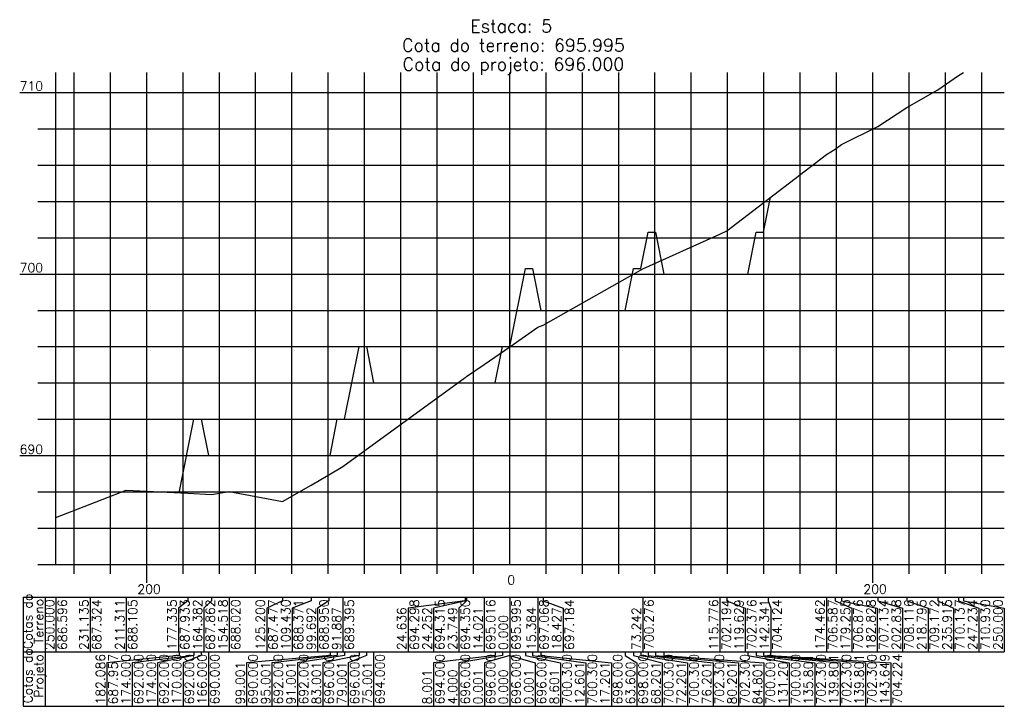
# Model space of a CAD drawing. Header units: inches. Extents: x 0 to 2148, y 0 to 1011.
# Tile 6 of 14: x 882 to 1153, y 0 to 189. Entities that reach past the tile are written whole.
import ezdxf

# ---------------------------------------------------------------- set-up
doc = ezdxf.new("R2010")
doc.units = ezdxf.units.IN
doc.header["$MEASUREMENT"] = 0
doc.linetypes.add('CONTINUO', pattern=[0])
doc.layers.add('TG', color=7, linetype='CONTINUO')
doc.styles.add('SIMPLEX', font='simplex', dxfattribs={"height": 0.2})

msp = doc.modelspace()

# ---------------------------------------------------------------- linework, layer by layer
at = {"layer": 'TG', "color": 1, "linetype": 'CONTINUO', "flags": 128}
msp.add_lwpolyline([(892.118, 51.98), (901.55075, 55.62), (911.4626, 59.525), (928.4506, 58.665), (934.92715, 58.31), (939.8592, 59.1), (954.518, 56.385), (962.40325, 60.855), (967.27205, 63.75), (971.1747, 65.975), (1004.80005, 90.49), (1004.9919, 90.575), (1005.2436, 90.75), (1010.1076, 94.08), (1017.118, 98.975), (1024.8099, 104.34), (1026.33125, 104.92), (1053.73895, 120.38), (1075.00615, 129.97), (1076.9326, 130.88), (1088.2887, 139.62), (1104.34895, 151.935), (1106.74545, 153.38), (1108.532, 154.67), (1118.5369, 159.58), (1126.5157, 164.86), (1135.0756, 169.685), (1140.7352, 173.65), (1142.118, 174.505)], dxfattribs=at)
at = {"layer": 'TG', "color": 4, "linetype": 'CONTINUO', "flags": 128}
for points in [[(892.118, 39), (892.118, 174.505)], [(1017.118, 39), (1017.118, 174.505)], [(882.118, 169), (892.118, 169)], [(887.118, 159), (892.118, 159)], [(887.118, 149), (892.118, 149)], [(887.118, 139), (892.118, 139)], [(887.118, 129), (892.118, 129)], [(882.118, 119), (892.118, 119)], [(887.118, 109), (892.118, 109)], [(887.118, 99), (892.118, 99)], [(887.118, 89), (892.118, 89)], [(887.118, 79), (892.118, 79)], [(882.118, 69), (892.118, 69)], [(887.118, 59), (892.118, 59)], [(887.118, 49), (892.118, 49)], [(887.118, 39), (892.118, 39)], [(892.118, 39), (1153.34895, 39)], [(897.118, 36.5), (897.118, 39)], [(907.118, 36.5), (907.118, 39)], [(917.118, 34), (917.118, 39)], [(927.118, 36.5), (927.118, 39)], [(937.118, 36.5), (937.118, 39)], [(947.118, 36.5), (947.118, 39)], [(957.118, 36.5), (957.118, 39)], [(967.118, 36.5), (967.118, 39)], [(977.118, 36.5), (977.118, 39)], [(987.118, 36.5), (987.118, 39)], [(997.118, 36.5), (997.118, 39)], [(1007.118, 36.5), (1007.118, 39)], [(1027.118, 36.5), (1027.118, 39)], [(1037.118, 36.5), (1037.118, 39)], [(1047.118, 36.5), (1047.118, 39)], [(1057.118, 36.5), (1057.118, 39)], [(1067.118, 36.5), (1067.118, 39)], [(1077.118, 36.5), (1077.118, 39)], [(1087.118, 36.5), (1087.118, 39)], [(1097.118, 36.5), (1097.118, 39)], [(1107.118, 36.5), (1107.118, 39)], [(1117.118, 34), (1117.118, 39)], [(1127.118, 36.5), (1127.118, 39)], [(1137.118, 36.5), (1137.118, 39)], [(1147.118, 36.5), (1147.118, 39)]]:
    msp.add_lwpolyline(points, dxfattribs=at)
at = {"layer": 'TG', "color": 7, "linetype": 'CONTINUO', "flags": 128}
for points in [[(897.118, 39), (897.118, 174.505)], [(907.118, 39), (907.118, 174.505)], [(917.118, 39), (917.118, 174.505)], [(927.118, 39), (927.118, 174.505)], [(937.118, 39), (937.118, 174.505)], [(947.118, 39), (947.118, 174.505)], [(957.118, 39), (957.118, 174.505)], [(967.118, 39), (967.118, 174.505)], [(977.118, 39), (977.118, 174.505)], [(987.118, 39), (987.118, 174.505)], [(997.118, 39), (997.118, 174.505)], [(1007.118, 39), (1007.118, 174.505)], [(1027.118, 39), (1027.118, 174.505)], [(1037.118, 39), (1037.118, 174.505)], [(1047.118, 39), (1047.118, 174.505)], [(1057.118, 39), (1057.118, 174.505)], [(1067.118, 39), (1067.118, 174.505)], [(1077.118, 39), (1077.118, 174.505)], [(1087.118, 39), (1087.118, 174.505)], [(1097.118, 39), (1097.118, 174.505)], [(1107.118, 39), (1107.118, 174.505)], [(1117.118, 39), (1117.118, 174.505)], [(1127.118, 39), (1127.118, 174.505)], [(1137.118, 39), (1137.118, 174.505)], [(1147.118, 39), (1147.118, 174.505)], [(892.118, 169), (1153.34895, 169)], [(892.118, 159), (1153.34895, 159)], [(892.118, 149), (1153.34895, 149)], [(892.118, 139), (1153.34895, 139)], [(892.118, 129), (1153.34895, 129)], [(892.118, 119), (1153.34895, 119)], [(892.118, 109), (1153.34895, 109)], [(892.118, 99), (1153.34895, 99)], [(892.118, 89), (1153.34895, 89)], [(892.118, 79), (1153.34895, 79)], [(892.118, 69), (1153.34895, 69)], [(892.118, 59), (1153.34895, 59)], [(892.118, 49), (1153.34895, 49)], [(883.118, 30), (1153.34895, 30)], [(883.118, 30), (883.118, 15)], [(889.118, 30), (889.118, 15)], [(892.118, 30), (892.118, 15)], [(901.55075, 30), (901.55075, 15)], [(911.4626, 30), (911.4626, 15)], [(928.4506, 30), (928.4506, 29)], [(934.92715, 30), (934.92715, 29)], [(939.8592, 30), (939.8592, 15)], [(954.518, 30), (954.518, 29)], [(962.40325, 30), (962.40325, 29)], [(967.27205, 30), (967.27205, 29)], [(971.1747, 30), (971.1747, 15)], [(1004.80005, 30), (1004.80005, 29)], [(1004.9919, 30), (1004.9919, 29)], [(1005.2436, 30), (1005.2436, 29)], [(1010.1076, 30), (1010.1076, 15)], [(1017.118, 30), (1017.118, 15)], [(1024.8099, 30), (1024.8099, 15)], [(1026.33125, 30), (1026.33125, 29)], [(1053.73895, 30), (1053.73895, 15)], [(1075.00615, 30), (1075.00615, 15)], [(1076.9326, 30), (1076.9326, 29)], [(1088.2887, 30), (1088.2887, 29)], [(1104.34895, 30), (1104.34895, 15)], [(1106.74545, 30), (1106.74545, 29)], [(1108.532, 30), (1108.532, 29)], [(1118.5369, 30), (1118.5369, 29)], [(1126.5157, 30), (1126.5157, 29)], [(1135.0756, 30), (1135.0756, 29)], [(1140.7352, 30), (1140.7352, 29)], [(1142.118, 30), (1142.118, 29)], [(928.4506, 29), (925.8592, 27)], [(934.92715, 29), (932.8592, 27)], [(954.518, 29), (950.1747, 27)], [(962.40325, 29), (957.1747, 27)], [(967.27205, 29), (964.1747, 27)], [(1004.80005, 29), (989.1076, 27)], [(1004.9919, 29), (996.1076, 27)], [(1005.2436, 29), (1003.1076, 27)], [(1026.33125, 29), (1031.8099, 27)], [(1076.9326, 29), (1082.00615, 27)], [(1088.2887, 29), (1089.00615, 27)], [(1106.74545, 29), (1111.34895, 27)], [(1108.532, 29), (1118.34895, 27)], [(1118.5369, 29), (1125.34895, 27)], [(1126.5157, 29), (1132.34895, 27)], [(1135.0756, 29), (1139.34895, 27)], [(1140.7352, 29), (1146.34895, 27)], [(1142.118, 29), (1153.34895, 27)], [(925.8592, 27), (925.8592, 15)], [(932.8592, 27), (932.8592, 15)], [(950.1747, 27), (950.1747, 15)], [(957.1747, 27), (957.1747, 15)], [(964.1747, 27), (964.1747, 15)], [(989.1076, 27), (989.1076, 15)], [(996.1076, 27), (996.1076, 15)], [(1003.1076, 27), (1003.1076, 15)], [(1031.8099, 27), (1031.8099, 15)], [(1082.00615, 27), (1082.00615, 15)], [(1089.00615, 27), (1089.00615, 15)], [(1111.34895, 27), (1111.34895, 15)], [(1118.34895, 27), (1118.34895, 15)], [(1125.34895, 27), (1125.34895, 15)], [(1132.34895, 27), (1132.34895, 15)], [(1139.34895, 27), (1139.34895, 15)], [(1146.34895, 27), (1146.34895, 15)], [(1153.34895, 27), (1153.34895, 15)], [(883.118, 15), (1153.34895, 15)], [(883.118, 15), (883.118, 0)], [(889.118, 15), (889.118, 0)], [(926.07485, 14), (906.11775, 12)], [(930.11775, 14), (913.11775, 12)], [(930.11775, 14), (920.11775, 12)], [(926.07485, 15), (926.07485, 14)], [(932.11775, 14), (927.11775, 12)], [(930.11775, 15), (930.11775, 14)], [(930.11775, 15), (930.11775, 14)], [(932.11775, 15), (932.11775, 14)], [(934.11775, 15), (934.11775, 0)], [(967.61775, 14), (944.61775, 12)], [(969.61775, 14), (951.61775, 12)], [(971.61775, 14), (958.61775, 12)], [(975.61775, 14), (965.61775, 12)], [(967.61775, 15), (967.61775, 14)], [(969.61775, 15), (969.61775, 14)], [(971.61775, 15), (971.61775, 14)], [(977.61775, 14), (972.61775, 12)], [(975.61775, 15), (975.61775, 14)], [(977.61775, 15), (977.61775, 14)], [(979.61775, 15), (979.61775, 0)], [(1013.11775, 14), (996.118, 12)], [(1015.11775, 14), (1003.118, 12)], [(1017.11775, 14), (1010.118, 12)], [(1013.11775, 15), (1013.11775, 14)], [(1015.11775, 15), (1015.11775, 14)], [(1017.11775, 15), (1017.11775, 14)], [(1017.118, 15), (1017.118, 0)], [(1017.11825, 15), (1017.11825, 14)], [(1017.11825, 14), (1024.118, 12)], [(1021.41825, 15), (1021.41825, 14)], [(1021.41825, 14), (1031.118, 12)], [(1023.41825, 15), (1023.41825, 14)], [(1023.41825, 14), (1038.118, 12)], [(1025.71825, 15), (1025.71825, 14)], [(1025.71825, 14), (1045.118, 12)], [(1048.91825, 15), (1048.91825, 14)], [(1048.91825, 14), (1052.118, 12)], [(1051.21825, 15), (1051.21825, 14)], [(1051.21825, 14), (1059.118, 12)], [(1053.21825, 15), (1053.21825, 14)], [(1053.21825, 14), (1066.118, 12)], [(1055.21825, 15), (1055.21825, 14)], [(1055.21825, 14), (1073.118, 12)], [(1057.21825, 15), (1057.21825, 14)], [(1057.21825, 14), (1080.118, 12)], [(1059.51825, 15), (1059.51825, 14)], [(1059.51825, 14), (1087.118, 12)], [(1082.71825, 15), (1082.71825, 14)], [(1082.71825, 14), (1094.118, 12)], [(1085.01825, 15), (1085.01825, 14)], [(1085.01825, 14), (1101.118, 12)], [(1087.01825, 15), (1087.01825, 14)], [(1087.01825, 15), (1087.01825, 14)], [(1087.01825, 14), (1108.118, 12)], [(1087.01825, 14), (1115.118, 12)], [(1088.9425, 15), (1088.9425, 14)], [(1088.9425, 14), (1122.118, 12)], [(906.11775, 12), (906.11775, 0)], [(913.11775, 12), (913.11775, 0)], [(920.11775, 12), (920.11775, 0)], [(927.11775, 12), (927.11775, 0)], [(944.61775, 12), (944.61775, 0)], [(951.61775, 12), (951.61775, 0)], [(958.61775, 12), (958.61775, 0)], [(965.61775, 12), (965.61775, 0)], [(972.61775, 12), (972.61775, 0)], [(996.118, 12), (996.118, 0)], [(1003.118, 12), (1003.118, 0)], [(1010.118, 12), (1010.118, 0)], [(1024.118, 12), (1024.118, 0)], [(1031.118, 12), (1031.118, 0)], [(1038.118, 12), (1038.118, 0)], [(1045.118, 12), (1045.118, 0)], [(1052.118, 12), (1052.118, 0)], [(1059.118, 12), (1059.118, 0)], [(1066.118, 12), (1066.118, 0)], [(1073.118, 12), (1073.118, 0)], [(1080.118, 12), (1080.118, 0)], [(1087.118, 12), (1087.118, 0)], [(1094.118, 12), (1094.118, 0)], [(1101.118, 12), (1101.118, 0)], [(1108.118, 12), (1108.118, 0)], [(1115.118, 12), (1115.118, 0)], [(1122.118, 12), (1122.118, 0)], [(883.118, 0), (1153.34895, 0)]]:
    msp.add_lwpolyline(points, dxfattribs=at)
at = {"layer": 'TG', "color": 3, "linetype": 'CONTINUO', "flags": 128}
msp.add_lwpolyline([(926.07485, 58.785), (930.11775, 79), (930.11775, 79), (932.11775, 79), (934.11775, 69), (967.61775, 69), (969.61775, 79), (971.61775, 79), (975.61775, 99), (977.61775, 99), (979.61775, 89), (1013.11775, 89), (1015.11775, 99), (1017.11775, 99), (1017.118, 99), (1017.11825, 99), (1021.41825, 120.5), (1023.41825, 120.5), (1025.71825, 109), (1048.91825, 109), (1051.21825, 120.5), (1053.21825, 120.5), (1055.21825, 130.5), (1057.21825, 130.5), (1059.51825, 119), (1082.71825, 119), (1085.01825, 130.5), (1087.01825, 130.5), (1087.01825, 130.5), (1088.9425, 140.12)], dxfattribs=at)

# ---------------------------------------------------------------- texts
at = {"layer": 'TG', "color": 1, "style": 'SIMPLEX'}
for s, p in [('Estaca: 5', (1006.26811, 185.505)), ('Cota do terreno: 695.995', (987.45675, 180.255)), ('Cota do projeto: 696.000', (987.59766, 175.005))]:
    msp.add_text(s, height=3.5, dxfattribs=at).set_placement(p)
at = {"layer": 'TG', "color": 2, "style": 'SIMPLEX'}
for s, p in [('710', (882.118, 169.5)), ('700', (882.118, 119.5)), ('690', (882.118, 69.5)), ('0', (1016.44989, 33.5)), ('200', (914.5408, 31)), ('200', (1114.5408, 31))]:
    msp.add_text(s, height=2.5, dxfattribs=at).set_placement(p)
for s, p in [('Cotas do', (885.618, 15.77053)), ('Terreno', (888.618, 17.15462)), ('250.000', (891.618, 15.5)), ('686.596', (895.118, 15.5)), ('231.135', (901.05075, 15.5)), ('687.324', (904.55075, 15.5)), ('211.311', (910.9626, 15.5)), ('688.105', (914.4626, 15.5)), ('177.335', (925.3592, 15.5)), ('687.933', (928.8592, 15.5)), ('164.382', (932.3592, 15.5)), ('687.862', (935.8592, 15.5)), ('154.518', (939.3592, 15.5)), ('688.020', (942.8592, 15.5)), ('125.200', (949.6747, 15.5)), ('687.477', (953.1747, 15.5)), ('109.430', (956.6747, 15.5)), ('688.371', (960.1747, 15.5)), ('688.950', (967.1747, 15.5)), ('689.395', (974.1747, 15.5)), ('694.298', (992.1076, 15.5)), ('694.315', (999.1076, 15.5)), ('694.350', (1006.1076, 15.5)), ('695.016', (1013.1076, 15.5)), ('695.995', (1020.118, 15.5)), ('697.068', (1027.8099, 15.5)), ('697.184', (1034.8099, 15.5)), ('700.276', (1056.73895, 15.5)), ('115.776', (1074.50615, 15.5)), ('702.194', (1078.00615, 15.5)), ('119.629', (1081.50615, 15.5)), ('702.376', (1085.00615, 15.5)), ('142.341', (1088.50615, 15.5)), ('704.124', (1092.00615, 15.5)), ('174.462', (1103.84895, 15.5)), ('706.587', (1107.34895, 15.5)), ('179.255', (1110.84895, 15.5)), ('706.876', (1114.34895, 15.5)), ('182.828', (1117.84895, 15.5)), ('707.134', (1121.34895, 15.5)), ('202.838', (1124.84895, 15.5)), ('708.116', (1128.34895, 15.5)), ('218.795', (1131.84895, 15.5)), ('709.172', (1135.34895, 15.5)), ('235.915', (1138.84895, 15.5)), ('710.137', (1142.34895, 15.5)), ('247.234', (1145.84895, 15.5)), ('710.930', (1149.34895, 15.5)), ('250.000', (1152.84895, 15.5)), ('99.692', (963.6747, 15.5)), ('91.887', (970.6747, 15.5)), ('24.636', (988.6076, 15.5)), ('24.252', (995.6076, 15.5)), ('23.749', (1002.6076, 15.5)), ('14.021', (1009.6076, 15.5)), ('15.384', (1024.3099, 15.5)), ('18.427', (1031.3099, 15.5)), ('73.242', (1053.23895, 15.5)), ('0.000', (1016.618, 15.5)), ('Cotas do', (885.618, 0.77053)), ('Projeto', (888.618, 2.34553)), ('182.086', (905.61775, 0.5)), ('687.957', (909.11775, 0.5)), ('174.000', (912.61775, 0.5)), ('692.000', (916.11775, 0.5)), ('174.000', (919.61775, 0.5)), ('692.000', (923.11775, 0.5)), ('170.000', (926.61775, 0.5)), ('692.000', (930.11775, 0.5)), ('166.000', (933.61775, 0.5)), ('690.000', (937.11775, 0.5)), ('690.000', (947.61775, 0.5)), ('692.000', (954.61775, 0.5)), ('692.000', (961.61775, 0.5)), ('696.000', (968.61775, 0.5)), ('696.000', (975.61775, 0.5)), ('694.000', (982.61775, 0.5)), ('694.000', (999.118, 0.5)), ('696.000', (1006.118, 0.5)), ('696.000', (1013.118, 0.5)), ('696.000', (1020.118, 0.5)), ('696.000', (1027.118, 0.5)), ('700.300', (1034.118, 0.5)), ('700.300', (1041.118, 0.5)), ('698.000', (1048.118, 0.5)), ('698.000', (1055.118, 0.5)), ('700.300', (1062.118, 0.5)), ('700.300', (1069.118, 0.5)), ('702.300', (1076.118, 0.5)), ('702.300', (1083.118, 0.5)), ('700.000', (1090.118, 0.5)), ('131.201', (1093.618, 0.5)), ('700.000', (1097.118, 0.5)), ('135.801', (1100.618, 0.5)), ('702.300', (1104.118, 0.5)), ('139.801', (1107.618, 0.5)), ('702.300', (1111.118, 0.5)), ('139.801', (1114.618, 0.5)), ('702.300', (1118.118, 0.5)), ('143.649', (1121.618, 0.5)), ('704.224', (1125.118, 0.5)), ('99.001', (944.11775, 0.5)), ('95.001', (951.11775, 0.5)), ('91.001', (958.11775, 0.5)), ('83.001', (965.11775, 0.5)), ('79.001', (972.11775, 0.5)), ('75.001', (979.11775, 0.5)), ('8.001', (995.618, 0.5)), ('4.000', (1002.618, 0.5)), ('0.001', (1009.618, 0.5)), ('0.000', (1016.618, 0.5)), ('0.001', (1023.618, 0.5)), ('8.601', (1030.618, 0.5)), ('12.601', (1037.618, 0.5)), ('17.201', (1044.618, 0.5)), ('63.600', (1051.618, 0.5)), ('68.201', (1058.618, 0.5)), ('72.201', (1065.618, 0.5)), ('76.201', (1072.618, 0.5)), ('80.201', (1079.618, 0.5)), ('84.801', (1086.618, 0.5))]:
    msp.add_text(s, height=2.5, rotation=90, dxfattribs=at).set_placement(p)

doc.saveas('drawing.dxf')
